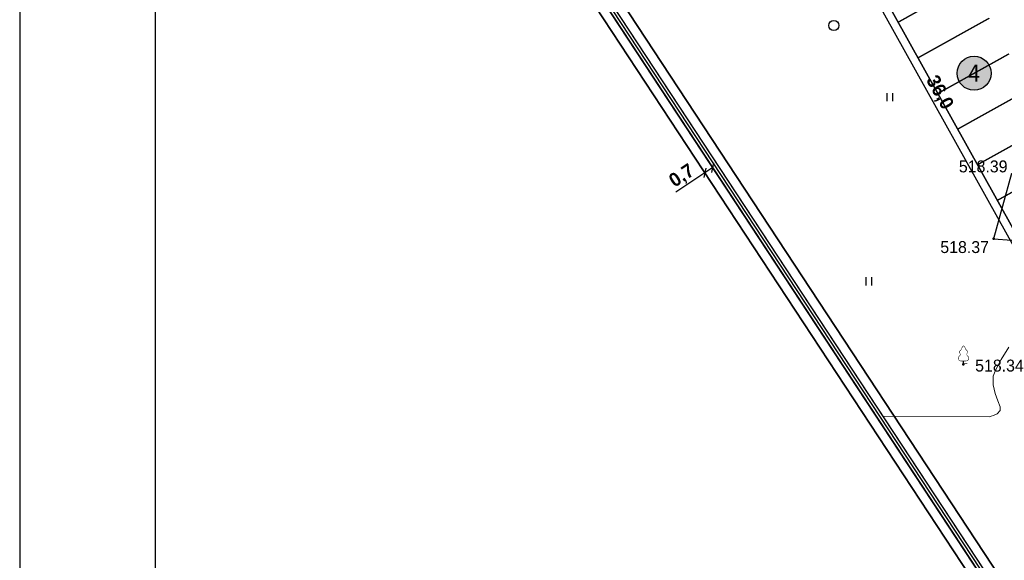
# Model space of a CAD drawing. Header units: millimetres. Extents: x 767170 to 66149698, y -983507 to 2493658.
# Tile 191 of 226: x 2718523 to 2790966, y -657032 to -617269. Entities that reach past the tile are written whole.
import ezdxf
from ezdxf.enums import TextEntityAlignment as Align

# ---------------------------------------------------------------- set-up
doc = ezdxf.new("R2010")
doc.units = ezdxf.units.MM
for name, color, linetype in [('(004) Точки рельефа', 7, 'Continuous'), ('(022) Возд. Линии', 7, 'Continuous'), ('(031) Горизонтали', 42, 'Continuous'), ('(035) Откосы', 7, 'Continuous'), ('(036) Растительность', 7, 'Continuous'), ('(038) Деревья', 7, 'Continuous'), ('(040) Ограда', 7, 'Continuous'), ('GLUXOY OG', 7, 'Continuous'), ('YQ_DIM', 3, 'Continuous')]:
    doc.layers.add(name, color=color, linetype=linetype)
doc.styles.add('D-431', font='txt')
doc.styles.add('FAYZXON', font='GOTHICB.TTF')
doc.styles.get("Standard").update_dxf_attribs({"font": 'isocpeui.ttf'})
doc.styles.add('Tahoma', font='tahoma.ttf')
doc.linetypes.add('ОГРАДА_БЕТ', pattern='A,4,["|",Standard,S=0.8,R=0,X=0,Y=-0.8],4', length=8)
doc.linetypes.add('ОГРАДА_ГЛИН', pattern='A,4,["|",Standard,S=0.8,R=0,X=0,Y=-0.8],0.5,["|",Standard,S=0.8,R=0,X=0,Y=-0.8],3.5', length=8)
doc.linetypes.add('ОТКОСЫ_НЕУКР1', pattern='A,0.5,["|",Standard,S=-1.2,R=0,X=0,Y=1.2],1,["|",Standard,S=-0.5,R=0,X=0,Y=0.5],0.5', length=2)
doc.dimstyles.new('MAGENTA genplan dimension', dxfattribs={"dimtxt": 1000, "dimasz": 500, "dimexe": 200, "dimexo": 300, "dimgap": 100, "dimtad": 1, "dimdec": 1, "dimlfac": 0.001, "dimzin": 1, "dimtxsty": 'FAYZXON', "dimblk": 'OBLIQUE', "dimcen": 0, "dimclrd": 142, "dimclre": 142, "dimclrt": 6, "dimadec": 0, "dimazin": 0, "dimtfac": 1, "dimtdec": 1, "dimtmove": 0, "dimatfit": 3, "dimldrblk": 'OBLIQUE', "dimfxl": 1, "dimlwd": 30, "dimlwe": 30, "dimarcsym": 0})

# ---------------------------------------------------------------- blocks, each defined once
blk = doc.blocks.new('d')
at = {"layer": '(038) Деревья'}
blk.add_ellipse((0, 0), major_axis=(0.265, 0.265), ratio=1, start_param=5.497787, end_param=11.780972, dxfattribs=at)
blk = doc.blocks.new('I04010')
for p, q in [((-0.412273, 0.007146), (-0.412273, 1.207146)), ((0.387727, 1.207146), (0.387727, 0.007146))]:
    blk.add_line(p, q)
blk = doc.blocks.new('karagach-flat-68')
at = {"layer": '(038) Деревья', "const_width": 0.0375}
for points in [[(-0.315, 0.559, 0.383603), (-0.255, 0.753, 0.352912)], [(-0.208, 1.009, 0.430853), (-0.255, 0.753, 0.548276)], [(-0.208, 1.009, 0.181567), (-0.117, 1.159, 0.303004)], [(0, 1.312, 0.246034), (-0.117, 1.159, 0.489079)], [(0, 1.312, -0.246034), (0.117, 1.159, -0.489079)], [(0.208, 1.009, -0.181567), (0.117, 1.159, -0.303004)], [(0.208, 1.009, -0.430853), (0.255, 0.753, -0.548276)], [(0.315, 0.559, -0.383603), (0.255, 0.753, -0.352912)], [(-0.315, 0.559, 0.626949), (-0.218, 0.206, 0.702465)], [(0.315, 0.559, -0.626949), (0.218, 0.206, -0.702465)]]:
    blk.add_lwpolyline(points, format="xyb", dxfattribs=at)
for points in [[(0, 0.206), (-0.218, 0.206)], [(0, 0), (0, 0.206)], [(0, 0.206), (0.218, 0.206)], [(0, 0), (0.281, 0)]]:
    blk.add_lwpolyline(points, dxfattribs=at)
at = {"layer": '(038) Деревья'}
blk.add_lwpolyline([(0, 0), (0, 0.206)], dxfattribs=at)
blk = doc.blocks.new('A$C05d28b1e')
at = {"layer": '(004) Точки рельефа', "color": 7, "linetype": 'ByBlock', "lineweight": -2}
for p in [(-142566, -35818), (-144790, -45058)]:
    blk.add_point(p, dxfattribs=at)
at = {"layer": '(031) Горизонтали', "color": 42, "linetype": 'Continuous', "lineweight": 0, "ltscale": 600}
blk.add_lwpolyline([(-150726, -48862), (-142856, -48907), (-142755, -48868), (-142569, -48806), (-142310, -48694), (-142075, -48458), (-142093, -48178), (-142249, -47739), (-142448, -47187), (-142595, -46570), (-142594, -45934), (-142408, -45440), (-142009, -44705), (-141456, -43799)], dxfattribs=at)
at = {"layer": '(035) Откосы', "linetype": 'ОТКОСЫ_НЕУКР1', "ltscale": 600}
blk.add_lwpolyline([(-142566, -35818), (-135837, -36319), (-141243, -31017), (-142566, -35818)], dxfattribs=at)
at = {"layer": '(040) Ограда', "ltscale": 600, "flags": 128}
blk.add_lwpolyline([(-65264, 129736), (-69528, 127118), (-60665, 110686), (-137359, 64080), (-200340, 25826), (-120613, -95364), (-115995, -101905)], dxfattribs=at)
at = {"layer": '(040) Ограда', "linetype": 'ОГРАДА_БЕТ', "ltscale": 600, "flags": 128}
blk.add_lwpolyline([(-64714, 129605), (-68996, 126975), (-60133, 110541), (-137151, 63738), (-199778, 25699), (-120282, -95139), (-115668, -101674)], dxfattribs=at)
at = {"layer": '(022) Возд. Линии', "xscale": 1000, "yscale": 1000, "zscale": 1000}
blk.add_blockref('karagach-flat-68', (-144782, -45009), dxfattribs=at)
at = {"layer": '(036) Растительность', "linetype": 'Continuous', "xscale": 500, "yscale": 500, "zscale": 500}
for p in [(-150199, -25710), (-151750, -39251)]:
    blk.add_blockref('I04010', p, dxfattribs=at)
at = {"layer": '(038) Деревья', "linetype": 'Continuous', "xscale": 1000, "yscale": 1000, "zscale": 1000}
blk.add_blockref('d', (-154324, -20131), dxfattribs=at)
at = {"layer": '(004) Точки рельефа', "linetype": 'ByBlock', "char_height": 875, "attachment_point": 4, "style": 'D-431'}
for s, insert in [('518.39', (-145125, -30502)), ('518.37', (-146490, -36435)), ('518.34', (-143928, -45150))]:
    blk.add_mtext(s, dxfattribs=dict(at, insert=insert))
blk = doc.blocks.new('A11111111111')
blk.add_lwpolyline([(-186450, -2503181), (654550, -2503181), (654550, -1909181), (-186450, -1909181)], close=True)
blk.add_lwpolyline([(649550, -2498181), (-166450, -2498181), (-166450, -1914181), (649550, -1914181), (649550, -2498181)])
blk = doc.blocks.new('*U405')
at = {"color": 7, "true_color": 0xffffff, "const_width": 100}
blk.add_lwpolyline([(-3000, 0), (3000, 0)], dxfattribs=at)
blk = doc.blocks.new('*U406')
at = {"color": 0, "linetype": 'ByBlock', "lineweight": -2, "transparency": 16777216}
for p in [(0, 30000), (0, 27000), (0, 24000), (0, 21000), (0, 18000), (0, 15000), (0, 12000), (0, 9000), (0, 6000), (0, 3000), (0, 0)]:
    blk.add_blockref('*U405', p, dxfattribs=at)
blk = doc.blocks.new('Eksplikatsia')
h = blk.add_hatch(color=2)
h.dxf.hatch_style = 1
edge = h.paths.add_edge_path()
edge.add_arc((0, 0), 1250, 0, 360)
at = {"lineweight": 30}
blk.add_circle((0, 0), 1250, dxfattribs=at)
at = {"color": 1}
blk.add_attdef('№', text='', height=1250, dxfattribs=at).set_placement((0, 0), align=Align.MIDDLE_CENTER)
blk = doc.blocks.new('_Oblique')
at = {"color": 0, "linetype": 'ByBlock', "lineweight": -2}
blk.add_line((-0.5, -0.5), (0.5, 0.5), dxfattribs=at)
blk = doc.blocks.new('*D1626')
at = {"layer": 'YQ_DIM', "color": 142, "lineweight": 30, "transparency": 16777216}
for p, q in [((2777066, -607111), (2776629, -607354)), ((2794305, -638716), (2776803, -607256)), ((2794567, -638570), (2794130, -638813))]:
    blk.add_line(p, q, dxfattribs=at)
at = {"layer": 'YQ_DIM', "color": 142, "lineweight": 30, "transparency": 16777216, "xscale": 500, "yscale": 500, "zscale": 500}
for p, rotation in [((2776803, -607256), 119.0884551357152), ((2794305, -638716), 299.0884551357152)]:
    blk.add_blockref('_Oblique', p, dxfattribs=dict(at, rotation=rotation))
at = {"layer": 'YQ_DIM', "color": 6, "transparency": 16777216, "insert": (2786162, -622648), "char_height": 1000, "attachment_point": 5, "rotation": 299.08846, "style": 'FAYZXON'}
blk.add_mtext('36,0', dxfattribs=at)
blk = doc.blocks.new('*D1701')
at = {"color": 142, "lineweight": 30, "transparency": 16777216}
for p, q in [((2768934, -628535), (2766787, -629947)), ((2769519, -628150), (2768934, -628535)), ((2769099, -628785), (2769044, -628702)), ((2769684, -628401), (2769629, -628317))]:
    blk.add_line(p, q, dxfattribs=at)
at = {"color": 142, "lineweight": 30, "transparency": 16777216, "xscale": 500, "yscale": 500, "zscale": 500}
for p, rotation in [((2769519, -628150), 33.3398190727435), ((2768934, -628535), 213.3398190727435)]:
    blk.add_blockref('_Oblique', p, dxfattribs=dict(at, rotation=rotation))
at = {"color": 6, "transparency": 16777216, "insert": (2767270, -628798), "char_height": 1000, "attachment_point": 5, "rotation": 33.33982, "style": 'FAYZXON'}
blk.add_mtext('0,7', dxfattribs=at)

msp = doc.modelspace()

# ---------------------------------------------------------------- block references
at = {"color": 5, "lineweight": 50}
msp.add_blockref('A$C05d28b1e', (2932748.06, -597565.05), dxfattribs=at)

# ---------------------------------------------------------------- next in the draw order: linework, layer by layer
for points in [[(2849025.24, -738923.43), (2846633.24, -741009.51), (2808064.75, -688015.26), (2731424.38, -571517.97), (2862404, -491940.66), (2925501.59, -604375.82), (2894245.04, -625055.52), (2894084.7, -628553.13), (2896032.82, -631192.96), (2875191.31, -649913.64), (2906180.05, -689868.9), (2858306.41, -730978.06), (2859153.09, -731963.84), (2854323.65, -736111.82)], [(2906180.05, -689868.9), (2875191.31, -649913.64), (2896032.82, -631192.96), (2894084.7, -628553.13), (2894245.04, -625055.52), (2925501.59, -604375.82), (2862404, -491940.66), (2731424.38, -571517.97), (2808064.75, -688015.26)], [(2808640.46, -687616.72), (2732407.98, -571739.45), (2862148.18, -492915.16), (2924572.74, -604151.02), (2893562.06, -624668.05), (2893374.06, -628769.05), (2895092.06, -631097.05), (2874239.06, -649828.05), (2905218.78, -689771.68)], [(2904671.28, -689718.44), (2873694.92, -649779.14), (2894554.49, -631042.24), (2892967.99, -628892.43), (2893171.79, -624446.63), (2924041.97, -604022.56), (2862002, -493472.01), (2732970.04, -571866.01), (2808969.43, -687388.99)], [(2866840.86, -503524.83), (2861746.18, -494446.5), (2733953.64, -572087.48), (2809545.14, -686990.45), (2846931.78, -738360.79), (2847915.34, -737503.02)], [(2794829.51, -638424.04), (2777327.78, -606964.71)], [(2777327.78, -606964.71), (2794829.51, -638424.04)], [(2794829.51, -638424.04), (2777327.78, -606964.71)]]:
    msp.add_lwpolyline(points)
msp.add_lwpolyline([(2809545.14, -686990.45), (2754229.9, -602908.45, -0.03415901), (2753679.22, -602127.79), (2753229.88, -601388.36), (2733953.64, -572087.48), (2861746.18, -494446.5), (2866840.86, -503524.83), (2864029.81, -505186.6), (2867083.12, -510351.6), (2869777.97, -508758.53), (2923113.12, -603797.76), (2892488.82, -624059.16), (2892257.35, -629108.35), (2893613.74, -630946.33), (2872742.68, -649693.55), (2903709.99, -689621.19)], format="xyb")
at = {"lineweight": 30}
msp.add_lwpolyline([(2848841.45, -508402.75), (2761750.14, -558796.11), (2741368.22, -571181.97), (2736625.3, -574064.19), (2753229.88, -601388.36), (2753679.22, -602127.79, 0.41421356), (2763296.52, -604474.62), (2775214.6, -597232.14, -0.42549538), (2779394.17, -598337.4), (2781112.52, -601426.14, -0.41421356), (2779949.39, -605506.23), (2777327.78, -606964.71), (2794829.51, -638424.04)], format="xyb", dxfattribs=at)
for points in [[(2731424.38, -571517.97), (2808064.75, -688015.26)], [(2808640.46, -687616.72), (2732407.98, -571739.45)], [(2732970.04, -571866.01), (2808969.43, -687388.99)], [(2809545.14, -686990.45), (2754229.9, -602908.45)], [(2754229.9, -602908.45), (2809545.14, -686990.45)], [(2777327.78, -606964.71), (2794829.51, -638424.04)], [(2794829.51, -638424.04), (2777327.78, -606964.71)]]:
    msp.add_lwpolyline(points, dxfattribs=at)
msp.add_lwpolyline([(2801111.68, -639142.48, 0.48309225), (2796768.68, -637345.22), (2794829.51, -638424.04), (2777327.78, -606964.71), (2779949.39, -605506.23, 0.41421356), (2781112.52, -601426.14), (2779394.17, -598337.4, 0.42549538), (2775214.6, -597232.14), (2763296.52, -604474.62, -0.37475214), (2754229.9, -602908.45), (2809545.14, -686990.45), (2846931.78, -738360.79), (2847915.34, -737503.02), (2827182.73, -709015.8), (2806747.37, -658886.99)], format="xyb", close=True)
at = {"layer": 'GLUXOY OG', "color": 186, "linetype": 'ОГРАДА_ГЛИН', "lineweight": 30, "ltscale": 400}
for points in [[(2846749.34, -739979.46), (2808640.46, -687616.72), (2732407.98, -571739.45), (2862148.18, -492915.16), (2924572.74, -604151.02), (2893562.06, -624668.05), (2893374.06, -628769.05), (2895092.06, -631097.05), (2874239.06, -649828.05), (2905218.78, -689771.68)], [(2904671.28, -689718.44), (2873694.92, -649779.14), (2894554.49, -631042.24), (2892967.99, -628892.43), (2893171.79, -624446.63), (2924041.97, -604022.56), (2862002, -493472.01), (2732970.04, -571866.01), (2808969.43, -687388.99), (2846815.68, -739390.85)]]:
    msp.add_lwpolyline(points, dxfattribs=at)
at = {"layer": 'GLUXOY OG', "color": 186, "lineweight": 30, "ltscale": 400}
msp.add_lwpolyline([(2904945.03, -689745.06), (2873966.99, -649803.59), (2894823.28, -631069.65), (2893171.03, -628830.74), (2893366.93, -624557.34), (2924307.36, -604086.79), (2862075.09, -493193.58), (2732689.01, -571802.73), (2808804.94, -687502.85), (2846782.51, -739685.15)], dxfattribs=at)

# ---------------------------------------------------------------- next in the draw order: block references
at = {"xscale": 0.5, "yscale": 0.5, "zscale": 0.5}
msp.add_blockref('A11111111111', (2811748.15, 475993.25), dxfattribs=at)
at = {"rotation": 29.08845513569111}
msp.add_blockref('*U406', (2795992.65, -634343.95), dxfattribs=at)
ref = msp.add_blockref('Eksplikatsia', (2788742.36, -621212.47))
ref.add_attrib('№', '4', dxfattribs={"color": 1, "height": 1250, "style": 'Tahoma'}).set_placement((2788742.36, -621212.47), align=Align.MIDDLE_CENTER)

# ---------------------------------------------------------------- next in the draw order: dimensions: what is measured, and where the dimension line sits
dim = msp.add_aligned_dim(p1=(2769519.01, -628150.11), p2=(2768934.21, -628534.84), distance=0, dimstyle='MAGENTA genplan dimension')
dim.commit()
dim.dimension.update_dxf_attribs({"geometry": '*D1701', "text_midpoint": (2767269.69, -628797.75)})
at = {"layer": 'YQ_DIM'}
dim = msp.add_aligned_dim(p1=(2794829.51, -638424.04), p2=(2777327.78, -606964.71), distance=600, dimstyle='MAGENTA genplan dimension', dxfattribs=at)
dim.commit()
dim.dimension.update_dxf_attribs({"geometry": '*D1626', "text_midpoint": (2786161.82, -622648.1)})

doc.saveas('drawing.dxf')
